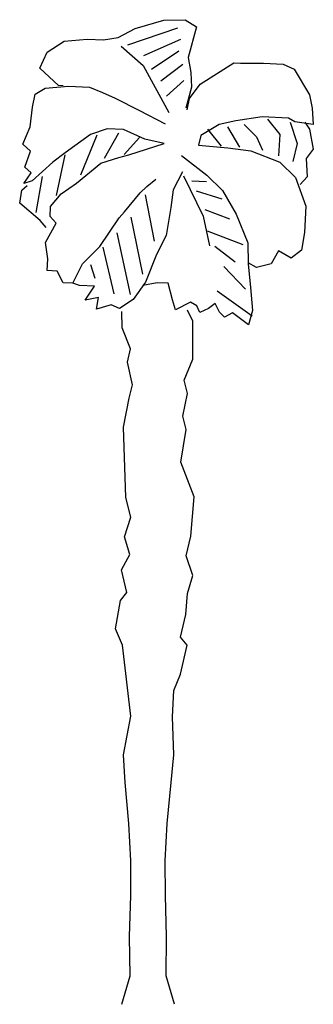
# Model space of a CAD drawing. Extents: x 63.7 to 67.2, y 30.5 to 42.3.
import ezdxf

# ---------------------------------------------------------------- set-up
doc = ezdxf.new("R2010")
doc.units = 0
doc.header["$MEASUREMENT"] = 0
doc.layers.get('0').update_dxf_attribs({"linetype": 'CONTINUOUS'})

msp = doc.modelspace()

# ---------------------------------------------------------------- linework, layer by layer
for p, q in [((65.038, 42.212), (65.381, 42.313)), ((65.381, 42.313), (65.634, 42.317)), ((65.634, 42.317), (65.77, 42.231)), ((64.835, 42.104), (65.038, 42.212)), ((64.949, 42.014), (65.55, 42.22)), ((65.77, 42.231), (65.673, 41.865)), ((64.186, 42.058), (64.463, 42.084)), ((64.463, 42.084), (64.659, 42.074)), ((64.659, 42.074), (64.835, 42.104)), ((65.139, 41.886), (65.583, 42.083)), ((63.982, 41.928), (64.186, 42.058)), ((64.869, 42.001), (65.133, 41.768)), ((63.894, 41.735), (63.982, 41.928)), ((65.233, 41.724), (65.559, 41.944)), ((65.673, 41.865), (65.703, 41.683)), ((64.119, 41.527), (63.894, 41.735)), ((65.133, 41.768), (65.442, 41.201)), ((65.344, 41.583), (65.607, 41.784)), ((65.814, 41.542), (66.221, 41.798)), ((66.221, 41.798), (66.3, 41.794)), ((66.3, 41.794), (66.576, 41.796)), ((66.576, 41.796), (66.812, 41.785)), ((66.812, 41.785), (66.943, 41.722)), ((66.943, 41.722), (67.125, 41.414)), ((65.703, 41.683), (65.711, 41.508)), ((63.838, 41.423), (63.96, 41.496)), ((63.96, 41.496), (64.237, 41.521)), ((64.176, 41.524), (64.119, 41.527)), ((64.237, 41.521), (64.49, 41.508)), ((64.49, 41.508), (64.644, 41.444)), ((65.413, 41.399), (65.62, 41.586)), ((65.711, 41.508), (65.642, 41.253)), ((65.687, 41.369), (65.814, 41.542)), ((63.808, 41.267), (63.838, 41.423)), ((64.644, 41.444), (64.798, 41.374)), ((64.798, 41.374), (65.089, 41.225)), ((65.658, 41.235), (65.687, 41.369)), ((67.125, 41.414), (67.156, 41.255)), ((63.779, 41.032), (63.808, 41.267)), ((67.156, 41.255), (67.169, 41.057)), ((65.089, 41.225), (65.396, 41.068)), ((66.56, 41.15), (66.242, 41.104)), ((66.874, 41.134), (66.56, 41.15)), ((66.951, 41.091), (66.874, 41.134)), ((63.69, 40.823), (63.779, 41.032)), ((66.043, 41.058), (65.823, 40.928)), ((66.242, 41.104), (66.043, 41.058)), ((66.143, 41.03), (66.288, 40.787)), ((66.341, 41.06), (66.492, 40.911)), ((66.621, 41.124), (66.769, 40.937)), ((66.895, 41.088), (66.977, 40.831)), ((67.169, 41.057), (66.951, 41.091)), ((67.069, 41.085), (67.127, 41.003)), ((64.5, 40.939), (64.197, 40.718)), ((64.579, 40.93), (64.38, 40.45)), ((64.701, 41.008), (64.5, 40.939)), ((64.839, 40.956), (64.666, 40.649)), ((64.897, 40.998), (64.701, 41.008)), ((65.151, 40.884), (64.897, 40.998)), ((65.09, 40.904), (64.905, 40.699)), ((65.823, 40.928), (65.794, 40.812)), ((65.905, 41.003), (66.069, 40.798)), ((66.492, 40.911), (66.562, 40.75)), ((66.769, 40.937), (66.756, 40.684)), ((67.127, 41.003), (67.171, 40.764)), ((63.781, 40.739), (63.69, 40.823)), ((64.961, 40.696), (65.384, 40.832)), ((65.384, 40.832), (65.151, 40.884)), ((65.794, 40.812), (66.147, 40.777)), ((66.147, 40.777), (66.421, 40.741)), ((66.977, 40.831), (66.927, 40.614)), ((63.715, 40.546), (63.781, 40.739)), ((64.197, 40.718), (64.05, 40.607)), ((64.195, 40.696), (64.092, 40.206)), ((64.624, 40.595), (64.841, 40.663)), ((64.841, 40.663), (64.961, 40.696)), ((65.591, 40.687), (65.894, 40.452)), ((66.421, 40.741), (66.769, 40.605)), ((67.171, 40.764), (67.086, 40.651)), ((63.791, 40.48), (63.715, 40.546)), ((64.05, 40.607), (63.803, 40.383)), ((64.336, 40.356), (64.624, 40.595)), ((66.769, 40.605), (66.956, 40.421)), ((67.086, 40.651), (67.098, 40.43)), ((63.705, 40.349), (63.791, 40.48)), ((63.923, 40.434), (63.845, 40.004)), ((65.603, 40.489), (65.491, 40.275)), ((65.618, 40.443), (65.852, 39.959)), ((65.894, 40.452), (66.082, 40.268)), ((67.098, 40.43), (67.014, 40.339)), ((63.679, 40.272), (63.743, 40.325)), ((63.803, 40.383), (63.705, 40.349)), ((64.149, 40.225), (64.336, 40.356)), ((65.095, 40.239), (65.178, 40.314)), ((65.178, 40.314), (65.284, 40.404)), ((65.716, 40.382), (65.89, 40.373)), ((66.956, 40.421), (67.08, 40.077)), ((63.654, 40.115), (63.679, 40.272)), ((64.023, 40.074), (64.149, 40.225)), ((64.909, 40.012), (65.095, 40.239)), ((65.156, 40.214), (65.263, 39.657)), ((65.491, 40.275), (65.464, 40.063)), ((65.766, 40.261), (66.077, 40.167)), ((66.082, 40.268), (66.248, 39.984)), ((63.897, 39.906), (63.654, 40.115)), ((64.017, 39.956), (64.023, 40.074)), ((67.08, 40.077), (67.064, 39.762)), ((64.092, 39.874), (64.017, 39.956)), ((64.844, 39.937), (64.909, 40.012)), ((65.464, 40.063), (65.407, 39.728)), ((65.852, 39.959), (65.927, 39.604)), ((65.873, 40.037), (66.166, 39.926)), ((66.248, 39.984), (66.388, 39.639)), ((63.971, 39.823), (63.897, 39.906)), ((63.962, 39.644), (64.092, 39.874)), ((64.612, 39.594), (64.844, 39.937)), ((64.985, 39.946), (65.125, 39.264)), ((64.818, 39.758), (64.977, 39.018)), ((65.407, 39.728), (65.294, 39.497)), ((65.9, 39.782), (66.325, 39.62)), ((67.064, 39.762), (67.03, 39.55)), ((63.991, 39.445), (63.962, 39.644)), ((65.992, 39.597), (66.235, 39.41)), ((66.388, 39.639), (66.392, 39.386)), ((64.405, 39.385), (64.612, 39.594)), ((64.651, 39.586), (64.781, 39.028)), ((65.294, 39.497), (65.159, 39.167)), ((66.754, 39.542), (66.668, 39.388)), ((66.907, 39.455), (66.754, 39.542)), ((67.03, 39.55), (66.907, 39.455)), ((63.984, 39.305), (63.991, 39.445)), ((64.292, 39.154), (64.405, 39.385)), ((64.5, 39.38), (64.554, 39.214)), ((66.491, 39.341), (66.392, 39.397)), ((66.392, 39.386), (66.417, 39.103)), ((66.668, 39.388), (66.491, 39.341)), ((64.102, 39.299), (63.984, 39.305)), ((64.174, 39.16), (64.102, 39.299)), ((66.098, 39.355), (66.36, 39.083)), ((64.292, 39.154), (64.174, 39.16)), ((64.369, 39.128), (64.292, 39.154)), ((64.549, 39.119), (64.369, 39.128)), ((65.159, 39.167), (65.014, 38.96)), ((65.3, 39.159), (65.13, 39.125)), ((65.434, 39.153), (65.3, 39.159)), ((65.486, 38.953), (65.434, 39.153)), ((64.439, 38.95), (64.549, 39.119)), ((66.021, 39.061), (66.439, 38.764)), ((66.417, 39.103), (66.442, 38.826)), ((64.598, 38.981), (64.439, 38.95)), ((64.574, 38.842), (64.598, 38.981)), ((64.751, 38.895), (64.574, 38.842)), ((64.851, 38.85), (64.751, 38.895)), ((65.014, 38.96), (64.851, 38.85)), ((65.519, 38.833), (65.486, 38.953)), ((65.699, 38.925), (65.519, 38.833)), ((65.775, 38.882), (65.699, 38.925)), ((65.996, 38.91), (65.914, 38.852)), ((66.047, 38.806), (65.996, 38.91)), ((64.88, 38.617), (64.878, 38.813)), ((65.726, 38.697), (65.665, 38.832)), ((65.811, 38.801), (65.775, 38.882)), ((65.914, 38.852), (65.811, 38.801)), ((66.106, 38.747), (66.047, 38.806)), ((66.204, 38.798), (66.106, 38.747)), ((66.394, 38.654), (66.204, 38.798)), ((66.442, 38.826), (66.394, 38.654)), ((65.726, 38.438), (65.726, 38.697)), ((64.983, 38.365), (64.88, 38.617)), ((65.726, 38.242), (65.726, 38.438)), ((64.946, 38.207), (64.983, 38.365)), ((65.005, 37.932), (64.946, 38.207)), ((65.625, 37.989), (65.726, 38.242)), ((65.664, 37.831), (65.625, 37.989)), ((64.967, 37.774), (65.005, 37.932)), ((65.608, 37.556), (65.664, 37.831)), ((64.898, 37.425), (64.967, 37.774)), ((65.647, 37.398), (65.608, 37.556)), ((64.927, 36.582), (64.898, 37.425)), ((65.586, 37.005), (65.647, 37.398)), ((65.743, 36.589), (65.586, 37.005)), ((64.986, 36.346), (64.927, 36.582)), ((65.703, 36.117), (65.743, 36.589)), ((64.91, 36.109), (64.986, 36.346)), ((64.974, 35.896), (64.91, 36.109)), ((65.647, 35.881), (65.703, 36.117)), ((64.874, 35.715), (64.974, 35.896)), ((65.726, 35.645), (65.647, 35.881)), ((64.939, 35.44), (64.874, 35.715)), ((65.664, 35.431), (65.726, 35.645)), ((64.803, 35.006), (64.861, 35.344)), ((64.861, 35.344), (64.939, 35.44)), ((65.643, 35.178), (65.664, 35.431)), ((65.581, 34.903), (65.643, 35.178)), ((64.884, 34.81), (64.803, 35.006)), ((65.66, 34.807), (65.581, 34.903)), ((64.987, 33.957), (64.884, 34.81)), ((65.581, 34.46), (65.66, 34.807)), ((65.502, 34.264), (65.581, 34.46)), ((65.486, 33.949), (65.502, 34.264)), ((64.896, 33.494), (64.987, 33.957)), ((65.502, 33.493), (65.486, 33.949)), ((64.916, 33.162), (64.896, 33.494)), ((65.469, 33.162), (65.502, 33.493)), ((64.963, 32.669), (64.916, 33.162)), ((65.421, 32.669), (65.469, 33.162)), ((64.986, 32.22), (64.963, 32.669)), ((65.398, 32.22), (65.421, 32.669)), ((64.985, 31.804), (64.986, 32.22)), ((65.4, 31.804), (65.398, 32.22)), ((64.97, 31.313), (64.985, 31.804)), ((65.414, 31.313), (65.4, 31.804)), ((64.977, 30.841), (64.97, 31.313)), ((65.407, 30.841), (65.414, 31.313)), ((64.876, 30.498), (64.977, 30.841)), ((65.508, 30.498), (65.407, 30.841))]:
    msp.add_line(p, q)

doc.saveas('drawing.dxf')
